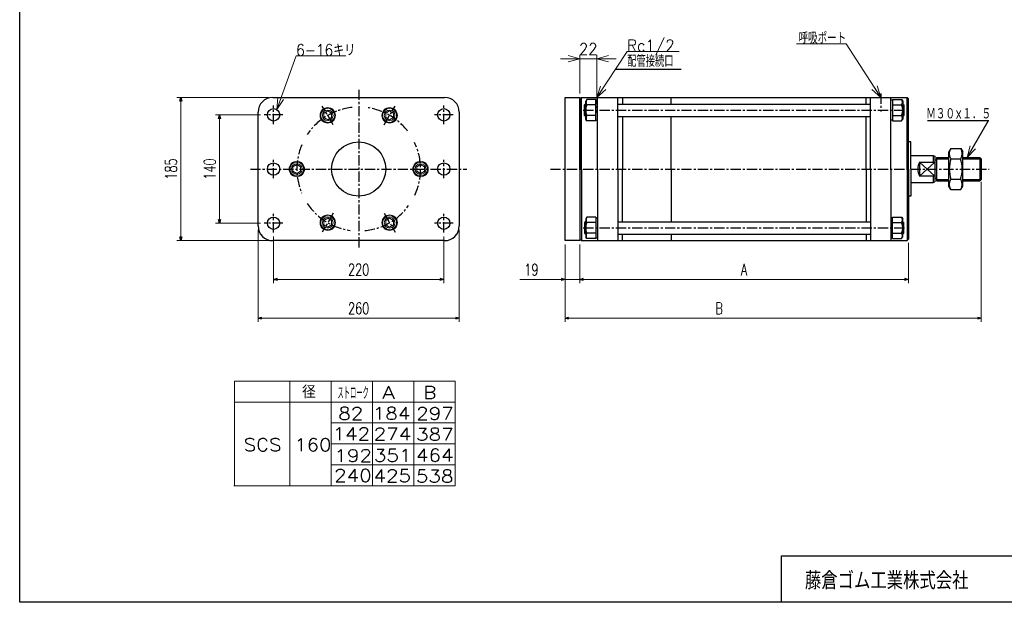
# Model space of a CAD drawing. Header units: millimetres. Extents: x -985 to 985, y -705 to 705.
# Tile 1 of 3: x -985 to 288, y -674 to 79. Entities that reach past the tile are written whole.
import ezdxf
from ezdxf.enums import TextEntityAlignment as Align

# ---------------------------------------------------------------- set-up
doc = ezdxf.new("R2010")
doc.units = ezdxf.units.MM
doc.header["$LTSCALE"] = 0.416667
doc.linetypes.add('CENTER', pattern=[50.8, 31.75, -6.35, 6.35, -6.35])
doc.layers.add('ZUWAKU', color=7, linetype='Continuous')
doc.styles.add('dcStyle0', font='txt.shx', dxfattribs={"width": 0.714286, "bigfont": 'bigfont'})
doc.dimstyles.new('DaDimRotatedStyle', dxfattribs={"dimtxt": 15, "dimasz": 5.000003, "dimexe": 5, "dimexo": 1.666667, "dimgap": 5, "dimtad": 3, "dimdsep": 46, "dimtxsty": 'dcStyle0', "dimblk1": 'OPEN30', "dimblk2": 'OPEN30', "dimsah": 1, "dimcen": 0.09, "dimclrd": 4, "dimclre": 4, "dimclrt": 4, "dimadec": 0, "dimazin": 2, "dimtfac": 1, "dimtdec": 4, "dimtmove": 0, "dimatfit": 0, "dimfxl": 1, "dimarcsym": 0})

# ---------------------------------------------------------------- blocks, each defined once
blk = doc.blocks.new('DC_GROUP_Φ160_8')
at = {"color": 4, "linetype": 'Continuous', "lineweight": 18}
for p, q in [((239.7, -99.1), (243.8, -84.1)), ((239.7, -99.1), (247.3, -86.2)), ((250.7, -88.2), (239.7, -99.1))]:
    blk.add_line(p, q, dxfattribs=at)
blk = doc.blocks.new('DC_GROUP_Φ160_9')
at = {"color": 4, "linetype": 'Continuous', "lineweight": 25}
for p, q in [((218.7, -87.6), (216, -92.1)), ((218.7, -87.6), (231.4, -87.6)), ((231.4, -87.6), (234, -92.1)), ((216, -136.1), (216, -92.1)), ((218.7, -100.8), (231.4, -100.8)), ((234, -136.1), (234, -92.1)), ((218.7, -140.7), (216, -136.1)), ((218.7, -127.4), (231.4, -127.4)), ((231.4, -140.7), (234, -136.1)), ((218.7, -140.7), (231.4, -140.7))]:
    blk.add_line(p, q, dxfattribs=at)
for centre, radius, start, end in [((228.4, -94.2), 11.8, 145.6111, 214.3889), ((221.7, -94.2), 11.8, 325.6111, 34.3889), ((260.6, -114.1), 43.9, 162.4111, 197.5889), ((189.5, -114.1), 43.9, 342.4111, 17.5889), ((228.4, -134), 11.8, 145.6111, 214.3889), ((221.7, -134), 11.8, 325.6111, 34.3889)]:
    blk.add_arc(centre, radius, start, end, dxfattribs=at)
blk = doc.blocks.new('DC_GROUP_Φ160_10')
at = {"color": 4, "linetype": 'Continuous', "lineweight": 25}
for p, q in [((218.7, -87.6), (216, -92.1)), ((218.7, -87.6), (231.4, -87.6)), ((231.4, -87.6), (234, -92.1)), ((216, -136.1), (216, -92.1)), ((218.7, -100.8), (231.4, -100.8)), ((234, -136.1), (234, -92.1)), ((218.7, -140.7), (216, -136.1)), ((218.7, -127.4), (231.4, -127.4)), ((231.4, -140.7), (234, -136.1)), ((218.7, -140.7), (231.4, -140.7))]:
    blk.add_line(p, q, dxfattribs=at)
for centre, radius, start, end in [((228.4, -94.2), 11.8, 145.6111, 214.3889), ((221.7, -94.2), 11.8, 325.6111, 34.3889), ((260.6, -114.1), 43.9, 162.4111, 197.5889), ((189.5, -114.1), 43.9, 342.4111, 17.5889), ((228.4, -134), 11.8, 145.6111, 214.3889), ((221.7, -134), 11.8, 325.6111, 34.3889)]:
    blk.add_arc(centre, radius, start, end, dxfattribs=at)
blk = doc.blocks.new('DC_GROUP_Φ160_42')
at = {"color": 4, "linetype": 'Continuous', "lineweight": 18}
for p, q in [((-239, -21.6), (-234.1, -6.9)), ((-239, -21.6), (-230.7, -9.1)), ((-227.3, -11.3), (-239, -21.6))]:
    blk.add_line(p, q, dxfattribs=at)
blk = doc.blocks.new('DC_GROUP_Φ160_41')
at = {"color": 4, "linetype": 'Continuous', "lineweight": 13}
for p, q in [((-239, -21.6), (-199.8, 37.9)), ((-199.8, 37.9), (-132.4, 37.9))]:
    blk.add_line(p, q, dxfattribs=at)
at = {"linetype": 'Continuous'}
blk.add_blockref('DC_GROUP_Φ160_42', (0, 0), dxfattribs=at)
at = {"color": 4, "style": 'dcStyle0', "width": 0.82}
blk.add_text('Rc1/2', height=15, dxfattribs=at).set_placement((-199.8, 37.9), (-138.3, 37.9), align=Align.FIT)
blk = doc.blocks.new('DC_GROUP_Φ160_44')
at = {"color": 4, "linetype": 'Continuous', "lineweight": 18}
for p, q in [((128, -21.6), (116.6, -11.2)), ((128, -21.6), (119.9, -9)), ((123.3, -6.8), (128, -21.6))]:
    blk.add_line(p, q, dxfattribs=at)
blk = doc.blocks.new('DC_GROUP_Φ160_43')
at = {"color": 4, "linetype": 'Continuous', "lineweight": 13}
for p, q in [((83.5, 47.6), (19.2, 47.6)), ((128, -21.6), (83.5, 47.6))]:
    blk.add_line(p, q, dxfattribs=at)
at = {"linetype": 'Continuous'}
blk.add_blockref('DC_GROUP_Φ160_44', (0, 0), dxfattribs=at)
at = {"color": 4, "style": 'dcStyle0', "width": 0.683333}
blk.add_text('呼吸ポート', height=15, dxfattribs=at).set_placement((21.9, 47.6), (83.4, 47.6), align=Align.FIT)
blk = doc.blocks.new('DC_GROUP_Φ160_46')
at = {"color": 4, "linetype": 'Continuous', "lineweight": 18}
for p, q in [((-239, 28.4), (-224, 32.4)), ((-224, 24.4), (-239, 28.4)), ((-239, 28.4), (-224, 28.4))]:
    blk.add_line(p, q, dxfattribs=at)
blk = doc.blocks.new('DC_GROUP_Φ160_47')
at = {"color": 4, "linetype": 'Continuous', "lineweight": 18}
for p, q in [((-276, 32.4), (-261, 28.4)), ((-261, 28.4), (-276, 24.4)), ((-261, 28.4), (-276, 28.4))]:
    blk.add_line(p, q, dxfattribs=at)
blk = doc.blocks.new('DC_GROUP_Φ160_45')
at = {"color": 4, "linetype": 'Continuous', "lineweight": 13}
for p, q in [((-286, 28.4), (-261, 28.4)), ((-261, -16.6), (-261, 33.4)), ((-261, 28.4), (-239, 28.4)), ((-239, -16.6), (-239, 33.4)), ((-214, 28.4), (-239, 28.4))]:
    blk.add_line(p, q, dxfattribs=at)
at = {"linetype": 'Continuous'}
for name in ['DC_GROUP_Φ160_47', 'DC_GROUP_Φ160_46']:
    blk.add_blockref(name, (0, 0), dxfattribs=at)
at = {"color": 4, "style": 'dcStyle0', "width": 0.8}
blk.add_text('22', height=15, dxfattribs=at).set_placement((-262, 33.4), (-238, 33.4), align=Align.FIT)
blk = doc.blocks.new('DC_GROUP_Φ160_49')
at = {"color": 4, "linetype": 'Continuous', "lineweight": 18}
for p, q in [((-652.8, -37.2), (-651.4, -21.7)), ((-652.8, -37.2), (-647.6, -23.1)), ((-643.9, -24.5), (-652.8, -37.2))]:
    blk.add_line(p, q, dxfattribs=at)
blk = doc.blocks.new('DC_GROUP_Φ160_48')
at = {"color": 4, "linetype": 'Continuous', "lineweight": 13}
for p, q in [((-652.8, -37.2), (-627.6, 32.1)), ((-627.6, 32.1), (-563.6, 32.1))]:
    blk.add_line(p, q, dxfattribs=at)
at = {"linetype": 'Continuous'}
blk.add_blockref('DC_GROUP_Φ160_49', (0, 0), dxfattribs=at)
at = {"color": 4, "style": 'dcStyle0', "width": 0.796875}
blk.add_text('6-16キリ', height=15, dxfattribs=at).set_placement((-627.6, 32.1), (-551.1, 32.1), align=Align.FIT)
blk = doc.blocks.new('DC_GROUP_Φ160_50')
at = {"color": 4, "linetype": 'Continuous', "lineweight": 13}
for p, q in [((-626.8, -108.3), (-631.8, -111.2)), ((-631.8, -111.2), (-631.8, -117)), ((-621.8, -111.2), (-626.8, -108.3)), ((-621.8, -117), (-621.8, -111.2)), ((-631.8, -117), (-626.8, -119.9)), ((-626.8, -119.9), (-621.8, -117))]:
    blk.add_line(p, q, dxfattribs=at)
for radius in [9, 6.92]:
    blk.add_circle((-626.8, -114.1), radius, dxfattribs=at)
blk = doc.blocks.new('DC_GROUP_Φ160_51')
at = {"color": 4, "linetype": 'Continuous', "lineweight": 13}
for p, q in [((-586.8, -177.6), (-591.8, -180.5)), ((-581.8, -180.5), (-586.8, -177.6)), ((-591.8, -180.5), (-591.8, -186.3)), ((-591.8, -186.3), (-586.8, -189.2)), ((-586.8, -189.2), (-581.8, -186.3)), ((-581.8, -186.3), (-581.8, -180.5))]:
    blk.add_line(p, q, dxfattribs=at)
for radius in [9, 6.92]:
    blk.add_circle((-586.8, -183.4), radius, dxfattribs=at)
blk = doc.blocks.new('DC_GROUP_Φ160_52')
at = {"color": 4, "linetype": 'Continuous', "lineweight": 13}
for p, q in [((-511.8, -180.5), (-506.8, -177.6)), ((-506.8, -177.6), (-501.8, -180.5)), ((-511.8, -186.3), (-511.8, -180.5)), ((-506.8, -189.2), (-511.8, -186.3)), ((-501.8, -186.3), (-506.8, -189.2)), ((-501.8, -180.5), (-501.8, -186.3))]:
    blk.add_line(p, q, dxfattribs=at)
for radius in [9, 6.92]:
    blk.add_circle((-506.8, -183.4), radius, dxfattribs=at)
blk = doc.blocks.new('DC_GROUP_Φ160_53')
at = {"color": 4, "linetype": 'Continuous', "lineweight": 13}
for p, q in [((-591.8, -41.9), (-586.8, -39.1)), ((-591.8, -47.7), (-591.8, -41.9)), ((-586.8, -50.6), (-591.8, -47.7)), ((-586.8, -39.1), (-581.8, -41.9)), ((-581.8, -47.7), (-586.8, -50.6)), ((-581.8, -41.9), (-581.8, -47.7))]:
    blk.add_line(p, q, dxfattribs=at)
for radius in [9, 6.92]:
    blk.add_circle((-586.8, -44.8), radius, dxfattribs=at)
blk = doc.blocks.new('DC_GROUP_Φ160_54')
at = {"color": 4, "linetype": 'Continuous', "lineweight": 13}
for p, q in [((-471.8, -111.2), (-466.8, -108.3)), ((-471.8, -117), (-471.8, -111.2)), ((-466.8, -108.3), (-461.8, -111.2)), ((-461.8, -111.2), (-461.8, -117)), ((-466.8, -119.9), (-471.8, -117)), ((-461.8, -117), (-466.8, -119.9))]:
    blk.add_line(p, q, dxfattribs=at)
for radius in [9, 6.92]:
    blk.add_circle((-466.8, -114.1), radius, dxfattribs=at)
blk = doc.blocks.new('DC_GROUP_Φ160_55')
at = {"color": 4, "linetype": 'Continuous', "lineweight": 13}
for p, q in [((-506.8, -39.1), (-511.8, -41.9)), ((-511.8, -41.9), (-511.8, -47.7)), ((-511.8, -47.7), (-506.8, -50.6)), ((-501.8, -41.9), (-506.8, -39.1)), ((-506.8, -50.6), (-501.8, -47.7)), ((-501.8, -47.7), (-501.8, -41.9))]:
    blk.add_line(p, q, dxfattribs=at)
for radius in [9, 6.92]:
    blk.add_circle((-506.8, -44.8), radius, dxfattribs=at)
blk = doc.blocks.new('_OPEN30')
at = {"color": 0, "linetype": 'ByBlock', "lineweight": -2}
for p, q in [((-1, 0.267949), (0, 0)), ((0, 0), (-1, -0.267949)), ((0, 0), (-1, 0))]:
    blk.add_line(p, q, dxfattribs=at)
blk = doc.blocks.new('*D56')
at = {"color": 4, "linetype": 'Continuous', "lineweight": 13}
for p, q in [((-656.8, -201.1), (-656.8, -261.6)), ((-436.8, -201.1), (-436.8, -261.6)), ((-656.8, -256.6), (-436.8, -256.6))]:
    blk.add_line(p, q, dxfattribs=at)
at = {"color": 4, "xscale": 5.000004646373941, "yscale": 4.999982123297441}
for p, rotation in [((-656.8, -256.6), 180), ((-436.8, -256.6), 360)]:
    blk.add_blockref('_OPEN30', p, dxfattribs=dict(at, rotation=rotation))
at = {"color": 4, "insert": (-546.8, -251.6), "char_height": 15, "width": 60.938, "attachment_point": 8, "style": 'dcStyle0'}
blk.add_mtext('\\T1.00;220', dxfattribs=at)
blk = doc.blocks.new('*D57')
at = {"color": 4, "linetype": 'Continuous', "lineweight": 13}
for p, q in [((-676.8, -192.6), (-676.8, -311.6)), ((-416.8, -192.6), (-416.8, -311.6)), ((-676.8, -306.6), (-416.8, -306.6))]:
    blk.add_line(p, q, dxfattribs=at)
at = {"color": 4, "xscale": 5.000004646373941, "yscale": 4.999982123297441}
for p, rotation in [((-676.8, -306.6), 180), ((-416.8, -306.6), 360)]:
    blk.add_blockref('_OPEN30', p, dxfattribs=dict(at, rotation=rotation))
at = {"color": 4, "insert": (-546.8, -301.6), "char_height": 15, "width": 60.938, "attachment_point": 8, "style": 'dcStyle0'}
blk.add_mtext('\\T1.00;260', dxfattribs=at)
blk = doc.blocks.new('*D58')
at = {"color": 4, "linetype": 'Continuous', "lineweight": 13}
for p, q in [((-673.8, -44.1), (-731.8, -44.1)), ((-726.8, -184.1), (-726.8, -44.1)), ((-673.8, -184.1), (-731.8, -184.1))]:
    blk.add_line(p, q, dxfattribs=at)
at = {"color": 4, "xscale": 5.000004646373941, "yscale": 4.999982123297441}
for p, rotation in [((-726.8, -44.1), 90), ((-726.8, -184.1), 270)]:
    blk.add_blockref('_OPEN30', p, dxfattribs=dict(at, rotation=rotation))
at = {"color": 4, "insert": (-731.8, -114.1), "char_height": 15, "width": 60.938, "attachment_point": 8, "rotation": 90, "style": 'dcStyle0'}
blk.add_mtext('\\T1.00;140', dxfattribs=at)
blk = doc.blocks.new('*D59')
at = {"color": 4, "linetype": 'Continuous', "lineweight": 13}
for p, q in [((-662.8, -21.6), (-781.8, -21.6)), ((-776.8, -206.6), (-776.8, -21.6)), ((-662.8, -206.6), (-781.8, -206.6))]:
    blk.add_line(p, q, dxfattribs=at)
at = {"color": 4, "xscale": 5.000004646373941, "yscale": 4.999982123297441}
for p, rotation in [((-776.8, -21.6), 90), ((-776.8, -206.6), 270)]:
    blk.add_blockref('_OPEN30', p, dxfattribs=dict(at, rotation=rotation))
at = {"color": 4, "insert": (-781.8, -114.1), "char_height": 15, "width": 60.938, "attachment_point": 8, "rotation": 90, "style": 'dcStyle0'}
blk.add_mtext('\\T1.00;185', dxfattribs=at)
blk = doc.blocks.new('*D60')
at = {"color": 4, "linetype": 'Continuous', "lineweight": 13}
for p, q in [((-280, -211.6), (-280, -261.6)), ((-261, -211.6), (-261, -261.6)), ((-338.6, -256.6), (-280, -256.6)), ((-261, -256.6), (-280, -256.6)), ((-252.6, -256.6), (-261, -256.6))]:
    blk.add_line(p, q, dxfattribs=at)
at = {"color": 4, "xscale": 5.000004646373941, "yscale": 4.999982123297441}
for p, rotation in [((-280, -256.6), 360), ((-261, -256.6), 180)]:
    blk.add_blockref('_OPEN30', p, dxfattribs=dict(at, rotation=rotation))
at = {"color": 4, "insert": (-314.4, -251.6), "char_height": 15, "width": 46.875, "attachment_point": 9, "style": 'dcStyle0'}
blk.add_mtext('\\T1.00;19', dxfattribs=at)
blk = doc.blocks.new('*D61')
at = {"color": 4, "linetype": 'Continuous', "lineweight": 13}
for p, q in [((-261, -211.6), (-261, -261.6)), ((164, -209.6), (164, -261.6)), ((-261, -256.6), (164, -256.6))]:
    blk.add_line(p, q, dxfattribs=at)
at = {"color": 4, "xscale": 5.000004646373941, "yscale": 4.999982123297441}
for p, rotation in [((-261, -256.6), 180), ((164, -256.6), 360)]:
    blk.add_blockref('_OPEN30', p, dxfattribs=dict(at, rotation=rotation))
at = {"color": 4, "insert": (-48.5, -251.6), "char_height": 15, "width": 32.812, "attachment_point": 8, "style": 'dcStyle0'}
blk.add_mtext('\\T1.00;A', dxfattribs=at)
blk = doc.blocks.new('*D62')
at = {"color": 4, "linetype": 'Continuous', "lineweight": 13}
for p, q in [((258, -130.6), (258, -311.6)), ((-280, -211.6), (-280, -311.6)), ((-280, -306.6), (258, -306.6))]:
    blk.add_line(p, q, dxfattribs=at)
at = {"color": 4, "xscale": 5.000004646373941, "yscale": 4.999982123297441}
for p, rotation in [((-280, -306.6), 180), ((258, -306.6), 360)]:
    blk.add_blockref('_OPEN30', p, dxfattribs=dict(at, rotation=rotation))
at = {"color": 4, "insert": (-80.9, -301.6), "char_height": 15, "width": 32.812, "attachment_point": 8, "style": 'dcStyle0'}
blk.add_mtext('\\T1.00;B', dxfattribs=at)

msp = doc.modelspace()

# ---------------------------------------------------------------- linework, layer by layer
at = {"color": 4, "linetype": 'Continuous', "lineweight": 25}
for p, q in [((-129.858, 14.637), (-215.086, 14.637)), ((-657.789, -21.616), (-435.789, -21.616)), ((-279.951, -21.616), (-260.951, -21.616)), ((-279.951, -206.616), (-279.951, -21.616)), ((-260.951, -23.616), (-258.951, -21.616)), ((-260.951, -23.616), (-258.951, -21.616)), ((-260.951, -21.616), (-260.951, -206.616)), ((-260.951, -114.116), (-260.951, -23.602)), ((-260.951, -114.116), (-260.951, -23.602)), ((-258.951, -114.116), (-258.951, -21.602)), ((-258.951, -21.616), (162.049, -21.616)), ((-258.951, -114.116), (-258.951, -21.616)), ((-258.951, -21.616), (162.049, -21.616)), ((-251.99, -24.26), (-253.351, -26.616)), ((-251.99, -24.26), (-253.351, -26.616)), ((-240.351, -24.26), (-251.99, -24.26)), ((-240.351, -24.26), (-251.99, -24.26)), ((-240.351, -51.973), (-240.351, -24.26)), ((-240.351, -51.973), (-240.351, -24.26)), ((-240.351, -51.973), (-240.351, -24.26)), ((-240.351, -51.973), (-240.351, -24.26)), ((-240.351, -25.116), (-237.951, -25.116)), ((-240.351, -25.116), (-237.951, -25.116)), ((-237.951, -114.116), (-237.951, -21.602)), ((-237.951, -114.116), (-237.951, -21.602)), ((-211.951, -114.116), (-211.951, -21.602)), ((-211.951, -114.116), (-211.951, -21.616)), ((-205.951, -21.616), (-205.951, -30.116)), ((-205.951, -21.616), (-205.951, -28.905)), ((-142.751, -30.116), (-142.751, -21.616)), ((-142.751, -28.905), (-142.751, -21.616)), ((109.049, -30.116), (109.049, -21.616)), ((109.049, -28.66), (109.049, -21.616)), ((115.049, -114.116), (115.049, -21.602)), ((115.049, -114.116), (115.049, -21.602)), ((141.049, -114.116), (141.049, -21.602)), ((141.049, -114.116), (141.049, -21.602)), ((143.449, -25.116), (141.049, -25.116)), ((143.449, -25.116), (141.049, -25.116)), ((143.449, -24.26), (143.449, -51.973)), ((143.449, -24.26), (155.089, -24.26)), ((143.449, -24.26), (143.449, -51.973)), ((143.449, -24.26), (143.449, -51.973)), ((143.449, -24.26), (155.089, -24.26)), ((143.449, -24.26), (143.449, -51.973)), ((155.089, -24.26), (156.449, -26.616)), ((155.089, -24.26), (156.449, -26.616)), ((162.049, -114.116), (162.049, -21.602)), ((164.049, -23.616), (162.049, -21.616)), ((162.049, -114.116), (162.049, -21.616)), ((164.049, -23.616), (162.049, -21.616)), ((164.049, -114.116), (164.049, -23.602)), ((164.049, -114.116), (164.049, -23.602)), ((-253.751, -30.116), (-254.951, -31.316)), ((-253.751, -30.116), (-254.951, -31.316)), ((-254.951, -44.916), (-254.951, -31.316)), ((-253.351, -31.316), (-254.951, -31.316)), ((-254.951, -44.916), (-254.951, -31.316)), ((-253.351, -31.316), (-254.951, -31.316)), ((-253.351, -30.116), (-253.751, -30.116)), ((-253.751, -46.116), (-253.751, -30.116)), ((-253.351, -30.116), (-253.751, -30.116)), ((-253.751, -46.116), (-253.751, -30.116)), ((-253.351, -49.616), (-253.351, -26.616)), ((-253.351, -49.616), (-253.351, -26.616)), ((-240.351, -31.188), (-251.99, -31.188)), ((-240.351, -31.188), (-251.99, -31.188)), ((-211.951, -30.116), (115.049, -30.116)), ((-211.951, -30.116), (115.049, -30.116)), ((143.449, -31.188), (155.089, -31.188)), ((143.449, -31.188), (155.089, -31.188)), ((156.449, -26.616), (156.449, -49.616)), ((156.449, -26.616), (156.449, -49.616)), ((156.849, -30.116), (156.449, -30.116)), ((156.849, -30.116), (156.449, -30.116)), ((156.449, -31.316), (158.049, -31.316)), ((156.449, -31.316), (158.049, -31.316)), ((156.849, -30.116), (158.049, -31.316)), ((156.849, -30.116), (156.849, -46.116)), ((156.849, -30.116), (158.049, -31.316)), ((156.849, -30.116), (156.849, -46.116)), ((158.049, -31.316), (158.049, -44.916)), ((158.049, -31.316), (158.049, -44.916)), ((-676.789, -187.616), (-676.789, -40.616)), ((-416.789, -40.616), (-416.789, -187.616)), ((-253.751, -46.116), (-254.951, -44.916)), ((-253.351, -44.916), (-254.951, -44.916)), ((-253.751, -46.116), (-254.951, -44.916)), ((-253.351, -44.916), (-254.951, -44.916)), ((-253.751, -46.116), (-253.351, -46.116)), ((-253.751, -46.116), (-253.351, -46.116)), ((-251.99, -51.973), (-253.351, -49.616)), ((-251.99, -51.973), (-253.351, -49.616)), ((-240.351, -45.044), (-251.99, -45.044)), ((-240.351, -45.044), (-251.99, -45.044)), ((-211.951, -46.116), (115.049, -46.116)), ((-211.951, -46.116), (115.049, -46.116)), ((-205.951, -46.116), (-205.951, -114.116)), ((-205.951, -47.304), (-205.951, -114.116)), ((-142.751, -114.116), (-142.751, -46.116)), ((-142.751, -114.116), (-142.751, -47.304)), ((109.049, -114.116), (109.049, -46.116)), ((109.049, -114.116), (109.049, -47.358)), ((143.449, -45.044), (155.089, -45.044)), ((143.449, -45.044), (155.089, -45.044)), ((155.089, -51.973), (156.449, -49.616)), ((155.089, -51.973), (156.449, -49.616)), ((156.449, -44.916), (158.049, -44.916)), ((156.449, -44.916), (158.049, -44.916)), ((156.449, -46.116), (156.849, -46.116)), ((156.449, -46.116), (156.849, -46.116)), ((156.849, -46.116), (158.049, -44.916)), ((156.849, -46.116), (158.049, -44.916)), ((-240.351, -51.973), (-251.99, -51.973)), ((-240.351, -51.973), (-251.99, -51.973)), ((-240.351, -51.116), (-237.951, -51.116)), ((-240.351, -51.116), (-237.951, -51.116)), ((143.449, -51.116), (141.049, -51.116)), ((143.449, -51.116), (141.049, -51.116)), ((143.449, -51.973), (155.089, -51.973)), ((143.449, -51.973), (155.089, -51.973)), ((188.339, -51.599), (267.93, -51.599)), ((239.711, -99.132), (267.4, -51.599)), ((167.049, -79.116), (164.049, -79.116)), ((167.049, -79.116), (164.049, -79.116)), ((167.049, -114.116), (167.049, -79.116)), ((167.049, -114.116), (167.049, -79.116)), ((167.049, -96.601), (196.049, -96.601)), ((196.049, -96.632), (196.049, -105.116)), ((196.049, -96.632), (198.049, -97.564)), ((196.049, -96.632), (196.049, -105.116)), ((196.049, -96.632), (198.049, -97.564)), ((198.049, -97.564), (198.049, -130.699)), ((198.049, -97.564), (198.049, -130.699)), ((200.299, -99.132), (216.049, -99.132)), ((200.299, -99.132), (200.299, -129.132)), ((200.299, -99.132), (216.049, -99.132)), ((200.299, -100.632), (200.299, -127.632)), ((200.299, -100.732), (216.049, -100.732)), ((200.299, -100.732), (216.049, -100.732)), ((234.049, -99.132), (256.049, -99.132)), ((234.049, -99.132), (256.049, -99.132)), ((234.049, -100.732), (257.649, -100.732)), ((234.049, -100.732), (257.649, -100.732)), ((258.049, -101.132), (256.049, -99.132)), ((256.049, -99.132), (256.049, -129.132)), ((258.049, -101.132), (256.049, -99.132)), ((256.049, -100.632), (256.049, -127.632)), ((258.049, -101.132), (258.049, -127.132)), ((-260.951, -114.116), (-260.951, -204.63)), ((-260.951, -114.116), (-260.951, -204.63)), ((-258.951, -114.116), (-258.951, -206.63)), ((-258.951, -114.116), (-258.951, -206.63)), ((-237.951, -114.116), (-237.951, -206.63)), ((-237.951, -114.116), (-237.951, -206.63)), ((-211.951, -114.116), (-211.951, -206.63)), ((-211.951, -114.116), (-211.951, -206.63)), ((-205.951, -182.116), (-205.951, -114.116)), ((-205.951, -180.928), (-205.951, -114.116)), ((-142.751, -114.116), (-142.751, -182.116)), ((-142.751, -114.116), (-142.751, -180.928)), ((109.049, -114.116), (109.049, -182.116)), ((109.049, -114.116), (109.049, -180.874)), ((115.049, -114.116), (115.049, -206.63)), ((115.049, -114.116), (115.049, -206.63)), ((141.049, -114.116), (141.049, -206.63)), ((141.049, -114.116), (141.049, -206.63)), ((162.049, -114.116), (162.049, -206.63)), ((162.049, -114.116), (162.049, -206.63)), ((164.049, -114.116), (164.049, -204.63)), ((164.049, -114.116), (164.049, -204.63)), ((167.049, -114.116), (167.049, -149.116)), ((167.049, -114.116), (167.049, -149.116)), ((178.049, -105.116), (178.049, -123.116)), ((178.049, -105.116), (198.049, -105.116)), ((178.049, -105.116), (198.049, -123.116)), ((198.049, -105.116), (178.049, -123.116)), ((178.049, -105.116), (178.049, -123.116)), ((178.049, -105.116), (198.049, -105.116)), ((178.049, -105.116), (198.049, -123.116)), ((198.049, -105.116), (178.049, -123.116)), ((198.049, -102.232), (200.299, -102.232)), ((198.049, -102.232), (200.299, -102.232)), ((258.049, -102.632), (258.049, -125.632)), ((198.049, -123.116), (178.049, -123.116)), ((198.049, -123.116), (178.049, -123.116)), ((196.049, -123.116), (196.049, -131.632)), ((196.049, -123.116), (196.049, -131.632)), ((198.049, -126.032), (200.299, -126.032)), ((198.049, -126.032), (200.299, -126.032)), ((258.049, -127.132), (256.049, -129.132)), ((167.049, -131.632), (196.049, -131.632)), ((167.049, -131.632), (196.049, -131.632)), ((196.049, -131.632), (198.049, -130.699)), ((196.049, -131.632), (198.049, -130.699)), ((200.299, -127.532), (216.049, -127.532)), ((200.299, -129.132), (216.049, -129.132)), ((234.049, -127.532), (257.649, -127.532)), ((234.049, -129.132), (256.049, -129.132)), ((167.049, -149.116), (164.049, -149.116)), ((167.049, -149.116), (164.049, -149.116)), ((-251.99, -176.26), (-253.351, -178.616)), ((-251.99, -176.26), (-253.351, -178.616)), ((-240.351, -176.26), (-251.99, -176.26)), ((-240.351, -176.26), (-251.99, -176.26)), ((-240.351, -176.26), (-240.351, -203.973)), ((-240.351, -176.26), (-240.351, -203.973)), ((-240.351, -176.26), (-240.351, -203.973)), ((-240.351, -176.26), (-240.351, -203.973)), ((-240.351, -177.116), (-237.951, -177.116)), ((-240.351, -177.116), (-237.951, -177.116)), ((143.449, -177.116), (141.049, -177.116)), ((143.449, -177.116), (141.049, -177.116)), ((143.449, -203.973), (143.449, -176.26)), ((143.449, -176.26), (155.089, -176.26)), ((143.449, -203.973), (143.449, -176.26)), ((143.449, -203.973), (143.449, -176.26)), ((143.449, -176.26), (155.089, -176.26)), ((143.449, -203.973), (143.449, -176.26)), ((155.089, -176.26), (156.449, -178.616)), ((155.089, -176.26), (156.449, -178.616)), ((-253.751, -182.116), (-254.951, -183.316)), ((-253.751, -182.116), (-254.951, -183.316)), ((-254.951, -183.316), (-254.951, -196.916)), ((-253.351, -183.316), (-254.951, -183.316)), ((-254.951, -183.316), (-254.951, -196.916)), ((-253.351, -183.316), (-254.951, -183.316)), ((-253.751, -182.116), (-253.351, -182.116)), ((-253.751, -182.116), (-253.751, -198.116)), ((-253.751, -182.116), (-253.351, -182.116)), ((-253.751, -182.116), (-253.751, -198.116)), ((-253.351, -178.616), (-253.351, -201.616)), ((-253.351, -178.616), (-253.351, -201.616)), ((-240.351, -183.188), (-251.99, -183.188)), ((-240.351, -183.188), (-251.99, -183.188)), ((-211.951, -182.116), (115.049, -182.116)), ((-211.951, -182.116), (115.049, -182.116)), ((143.449, -183.188), (155.089, -183.188)), ((143.449, -183.188), (155.089, -183.188)), ((156.449, -201.616), (156.449, -178.616)), ((156.449, -201.616), (156.449, -178.616)), ((156.449, -182.116), (156.849, -182.116)), ((156.449, -182.116), (156.849, -182.116)), ((156.449, -183.316), (158.049, -183.316)), ((156.449, -183.316), (158.049, -183.316)), ((156.849, -182.116), (158.049, -183.316)), ((156.849, -198.116), (156.849, -182.116)), ((156.849, -182.116), (158.049, -183.316)), ((156.849, -198.116), (156.849, -182.116)), ((158.049, -196.916), (158.049, -183.316)), ((158.049, -196.916), (158.049, -183.316)), ((-253.751, -198.116), (-254.951, -196.916)), ((-253.351, -196.916), (-254.951, -196.916)), ((-253.751, -198.116), (-254.951, -196.916)), ((-253.351, -196.916), (-254.951, -196.916)), ((-253.351, -198.116), (-253.751, -198.116)), ((-253.351, -198.116), (-253.751, -198.116)), ((-251.99, -203.973), (-253.351, -201.616)), ((-251.99, -203.973), (-253.351, -201.616)), ((-240.351, -197.044), (-251.99, -197.044)), ((-240.351, -197.044), (-251.99, -197.044)), ((-240.351, -203.116), (-237.951, -203.116)), ((-240.351, -203.116), (-237.951, -203.116)), ((-211.951, -198.116), (106.604, -198.116)), ((-211.951, -198.116), (115.049, -198.116)), ((-205.951, -206.616), (-205.951, -198.116)), ((-205.951, -206.616), (-205.951, -199.327)), ((-142.751, -198.116), (-142.751, -206.616)), ((-142.751, -199.327), (-142.751, -206.616)), ((109.049, -198.116), (109.049, -203.095)), ((109.049, -199.573), (109.049, -206.616)), ((143.449, -203.116), (141.049, -203.116)), ((143.449, -203.116), (141.049, -203.116)), ((143.449, -197.044), (155.089, -197.044)), ((143.449, -197.044), (155.089, -197.044)), ((155.089, -203.973), (156.449, -201.616)), ((155.089, -203.973), (156.449, -201.616)), ((156.449, -196.916), (158.049, -196.916)), ((156.449, -196.916), (158.049, -196.916)), ((156.849, -198.116), (156.449, -198.116)), ((156.849, -198.116), (156.449, -198.116)), ((156.849, -198.116), (158.049, -196.916)), ((156.849, -198.116), (158.049, -196.916)), ((-435.789, -206.616), (-657.789, -206.616)), ((-260.951, -206.616), (-279.951, -206.616)), ((-260.951, -204.616), (-258.951, -206.616)), ((-260.951, -204.616), (-258.951, -206.616)), ((-258.951, -206.616), (162.049, -206.616)), ((-258.951, -206.616), (162.049, -206.616)), ((-240.351, -203.973), (-251.99, -203.973)), ((-240.351, -203.973), (-251.99, -203.973)), ((143.449, -203.973), (155.089, -203.973)), ((143.449, -203.973), (155.089, -203.973)), ((164.049, -204.616), (162.049, -206.616)), ((164.049, -204.616), (162.049, -206.616))]:
    msp.add_line(p, q, dxfattribs=at)
at = {"color": 4, "linetype": 'CENTER', "lineweight": 25}
for p, q in [((-546.789, -11.616), (-546.789, -216.616)), ((-238.951, -17.069), (-238.951, -41.601)), ((-238.951, -17.069), (-238.951, -41.601)), ((128.049, -16.565), (128.049, -39.729)), ((128.049, -16.565), (128.049, -39.729)), ((-656.789, -56.116), (-656.789, -32.116)), ((-579.789, -56.959), (-593.789, -32.71)), ((-513.789, -56.959), (-499.789, -32.71)), ((-436.789, -56.116), (-436.789, -32.116)), ((-256.594, -38.116), (160.616, -38.116)), ((-256.594, -38.116), (160.616, -38.116)), ((-644.789, -44.116), (-668.789, -44.116)), ((-424.789, -44.116), (-448.789, -44.116)), ((-686.789, -114.116), (-406.789, -114.116)), ((-656.789, -126.116), (-656.789, -102.116)), ((-436.789, -126.116), (-436.789, -102.116)), ((-298.924, -114.116), (268.11, -114.116)), ((-656.789, -196.116), (-656.789, -172.116)), ((-579.789, -171.274), (-593.789, -195.523)), ((-513.789, -171.274), (-499.789, -195.523)), ((-436.789, -196.116), (-436.789, -172.116)), ((-644.789, -184.116), (-668.789, -184.116)), ((-424.789, -184.116), (-448.789, -184.116)), ((-256.594, -190.116), (160.616, -190.116)), ((-256.594, -190.116), (160.616, -190.116))]:
    msp.add_line(p, q, dxfattribs=at)
at = {"color": 4, "linetype": 'Continuous', "lineweight": 13}
for p, q in [((-707.113, -388.136), (-421.965, -388.136)), ((-707.113, -388.136), (-707.113, -523.136)), ((-635.78, -388.136), (-635.78, -523.136)), ((-582.326, -388.136), (-582.326, -523.136)), ((-528.873, -388.136), (-528.873, -523.136)), ((-475.419, -388.136), (-475.419, -523.136)), ((-421.965, -388.136), (-421.965, -523.136)), ((-707.113, -415.136), (-421.965, -415.136)), ((-582.326, -442.136), (-421.965, -442.136)), ((-582.2, -469.136), (-421.965, -469.136)), ((-582.326, -496.136), (-421.965, -496.136)), ((-708.033, -523.136), (-421.965, -523.136))]:
    msp.add_line(p, q, dxfattribs=at)
at = {"color": 4, "linetype": 'Continuous', "lineweight": 25}
for centre, radius in [((-656.789, -44.116), 8), ((-436.789, -44.116), 8), ((-546.789, -114.116), 35), ((-656.789, -114.116), 8), ((-436.789, -114.116), 8), ((-656.789, -184.116), 8), ((-436.789, -184.116), 8)]:
    msp.add_circle(centre, radius, dxfattribs=at)
at = {"color": 4, "linetype": 'Continuous', "lineweight": 13}
for centre in [(-586.789, -44.834), (-506.789, -44.834), (-626.789, -114.116), (-466.789, -114.116), (-586.789, -183.398), (-506.789, -183.398)]:
    msp.add_circle(centre, 10, dxfattribs=at)
at = {"color": 4, "linetype": 'Continuous', "lineweight": 25}
for centre, radius, start, end in [((-657.789, -40.616), 19, 90, 180), ((-435.789, -40.616), 19, 0, 90), ((-245.99, -27.724), 6.928, 150.000013, 209.999987), ((-245.99, -27.724), 6.928, 150.000013, 209.999987), ((149.089, -27.724), 6.928, 330.000013, 29.999987), ((149.089, -27.724), 6.928, 330.000013, 29.999987), ((-235.029, -38.116), 18.321, 157.78075, 202.21925), ((-235.029, -38.116), 18.321, 157.78075, 202.21925), ((138.128, -38.116), 18.321, 337.78075, 22.21925), ((138.128, -38.116), 18.321, 337.78075, 22.21925), ((-245.99, -48.509), 6.928, 150.000013, 209.999987), ((-245.99, -48.509), 6.928, 150.000013, 209.999987), ((149.089, -48.509), 6.928, 330.000013, 29.999987), ((149.089, -48.509), 6.928, 330.000013, 29.999987), ((195.91, -114.116), 20, 153.256316, 206.743684), ((195.91, -114.116), 20, 153.256316, 206.743684), ((-245.99, -179.724), 6.928, 150.000013, 209.999987), ((-245.99, -179.724), 6.928, 150.000013, 209.999987), ((149.089, -179.724), 6.928, 330.000013, 29.999987), ((149.089, -179.724), 6.928, 330.000013, 29.999987), ((-657.789, -187.616), 19, 180, 270), ((-435.789, -187.616), 19, 270, 0), ((-235.029, -190.116), 18.321, 157.78075, 202.21925), ((-235.029, -190.116), 18.321, 157.78075, 202.21925), ((138.128, -190.116), 18.321, 337.78075, 22.21925), ((138.128, -190.116), 18.321, 337.78075, 22.21925), ((-245.99, -200.509), 6.928, 150.000013, 209.999987), ((-245.99, -200.509), 6.928, 150.000013, 209.999987), ((149.089, -200.509), 6.928, 330.000013, 29.999987), ((149.089, -200.509), 6.928, 330.000013, 29.999987)]:
    msp.add_arc(centre, radius, start, end, dxfattribs=at)
at = {"color": 4, "linetype": 'CENTER', "lineweight": 25}
for start, end in [(96.0082, 146.119845), (37.710102, 81.69641), (157.050666, 202.936771), (335.214992, 25.422366), (213.766356, 262.195535), (275.747705, 323.768169)]:
    msp.add_arc((-546.789, -114.116), 80, start, end, dxfattribs=at)
at = {"layer": 'ZUWAKU', "color": 5, "linetype": 'Continuous', "lineweight": 25}
for p, q in [((-985, -673.75), (-985, 705)), ((985, -673.75), (-985, -673.75))]:
    msp.add_line(p, q, dxfattribs=at)
at = {"layer": 'ZUWAKU', "color": 4, "linetype": 'Continuous', "lineweight": 25}
for p, q in [((0, -613.75), (955, -613.75)), ((0, -673.75), (0, -613.75))]:
    msp.add_line(p, q, dxfattribs=at)

# ---------------------------------------------------------------- block references
at = {"linetype": 'Continuous'}
for name in ['DC_GROUP_Φ160_43', 'DC_GROUP_Φ160_41', 'DC_GROUP_Φ160_48', 'DC_GROUP_Φ160_45', 'DC_GROUP_Φ160_53', 'DC_GROUP_Φ160_55', 'DC_GROUP_Φ160_9', 'DC_GROUP_Φ160_10', 'DC_GROUP_Φ160_8', 'DC_GROUP_Φ160_50', 'DC_GROUP_Φ160_54', 'DC_GROUP_Φ160_51', 'DC_GROUP_Φ160_52']:
    msp.add_blockref(name, (0, 0), dxfattribs=at)

# ---------------------------------------------------------------- texts
at = {"color": 4, "style": 'dcStyle0'}
for s, height, width, p, p2 in [('配管接続口', 15, 0.666667, (-199.73, 17.888), (-139.73, 17.888)), ('Ｍ３０×１．５', 15, 0.666667, (186.827, -50.129), (270.827, -50.129)), ('   径', 16.2, 0.952381, (-667.028, -410.182), (-602.228, -410.182)), ('ストローク', 16.2, 0.416667, (-574.229, -411.54), (-533.729, -411.54))]:
    msp.add_text(s, height=height, dxfattribs=dict(at, width=width)).set_placement(p, p2, align=Align.FIT)
for s, p, p2 in [('A', (-516.307, -410.873), (-500.107, -410.873)), ('B', (-462.853, -410.873), (-446.653, -410.873)), ('82', (-573.143, -437.925), (-540.743, -437.925)), ('184', (-528.624, -437.809), (-480.024, -437.809)), ('297', (-472.415, -437.873), (-423.815, -437.873)), ('142', (-580.59, -464.283), (-531.99, -464.283)), ('274', (-527.387, -464.48), (-478.787, -464.48)), ('387', (-472.559, -464.873), (-423.959, -464.873)), ('SCS 160', (-695.33, -478.373), (-581.93, -478.373)), ('192', (-578.147, -492.381), (-529.547, -492.381)), ('351', (-527.126, -492.151), (-478.526, -492.151)), ('464', (-472.703, -491.873), (-424.103, -491.873)), ('240', (-578.52, -518.098), (-529.92, -518.098)), ('425', (-527.675, -518.48), (-479.075, -518.48)), ('538', (-472.847, -518.873), (-424.247, -518.873))]:
    msp.add_text(s, height=16.2, dxfattribs=at).set_placement(p, p2, align=Align.FIT)
at = {"layer": 'ZUWAKU', "color": 4, "style": 'dcStyle0', "width": 0.783333}
msp.add_text('藤倉ゴム工業株式会社', height=22.5, dxfattribs=at).set_placement((30.063, -657.036), (241.563, -657.036), align=Align.FIT)

# ---------------------------------------------------------------- dimensions: what is measured, and where the dimension line sits
at = {"linetype": 'Continuous', "lineweight": 13}
for base, p1, p2, picture, middle in [((-776.789, -21.616), (-661.123, -206.616), (-661.123, -21.616), '*D59', (-776.789, -114.116)), ((-726.789, -44.116), (-672.123, -184.116), (-672.123, -44.116), '*D58', (-726.789, -114.116))]:
    dim = msp.add_linear_dim(base=base, p1=p1, p2=p2, angle=90, dimstyle='DaDimRotatedStyle', override={"dimtxt": 15, "dimasz": 5.000003, "dimexe": 5, "dimexo": 1.666667, "dimgap": 5, "dimtad": 3, "dimtih": 0, "dimtoh": 0, "dimdec": 2, "dimzin": 8, "dimtxsty": 'dcStyle0', "dimblk1": 'OPEN30', "dimblk2": 'OPEN30', "dimsah": 1, "dimclrd": 4, "dimclre": 4, "dimclrt": 4, "dimazin": 2, "dimtofl": 1, "dimatfit": 0, "dimtolj": 0, "dimtzin": 8}, dxfattribs=at)
    dim.commit()
    dim.dimension.update_dxf_attribs({"geometry": picture, "text_midpoint": middle})
for base, p1, p2, text, picture, middle in [((258.049, -306.616), (-279.951, -209.95), (258.049, -128.965), 'B', '*D62', (-80.911, -306.616)), ((164.049, -256.616), (-260.951, -209.95), (164.049, -207.964), 'A', '*D61', (-48.451, -256.616))]:
    dim = msp.add_linear_dim(base=base, p1=p1, p2=p2, text=text, dimstyle='DaDimRotatedStyle', override={"dimtxt": 15, "dimasz": 5.000003, "dimexe": 5, "dimexo": 1.666667, "dimgap": 5, "dimtad": 3, "dimtih": 0, "dimtoh": 0, "dimdec": 2, "dimzin": 8, "dimtxsty": 'dcStyle0', "dimblk1": 'OPEN30', "dimblk2": 'OPEN30', "dimsah": 1, "dimclrd": 4, "dimclre": 4, "dimclrt": 4, "dimazin": 2, "dimtofl": 1, "dimatfit": 0, "dimtolj": 0, "dimtzin": 8}, dxfattribs=at)
    dim.commit()
    dim.dimension.update_dxf_attribs({"geometry": picture, "text_midpoint": middle})
for base, p1, p2, picture, middle in [((-416.789, -306.616), (-676.789, -190.95), (-416.789, -190.95), '*D57', (-546.789, -306.616)), ((-436.789, -256.616), (-656.789, -199.45), (-436.789, -199.45), '*D56', (-546.789, -256.616)), ((-279.951, -256.616), (-260.951, -209.95), (-279.951, -209.95), '*D60', (-325.689, -256.616))]:
    dim = msp.add_linear_dim(base=base, p1=p1, p2=p2, dimstyle='DaDimRotatedStyle', override={"dimtxt": 15, "dimasz": 5.000003, "dimexe": 5, "dimexo": 1.666667, "dimgap": 5, "dimtad": 3, "dimtih": 0, "dimtoh": 0, "dimdec": 2, "dimzin": 8, "dimtxsty": 'dcStyle0', "dimblk1": 'OPEN30', "dimblk2": 'OPEN30', "dimsah": 1, "dimclrd": 4, "dimclre": 4, "dimclrt": 4, "dimazin": 2, "dimtofl": 1, "dimatfit": 0, "dimtolj": 0, "dimtzin": 8}, dxfattribs=at)
    dim.commit()
    dim.dimension.update_dxf_attribs({"geometry": picture, "text_midpoint": middle})

doc.saveas('drawing.dxf')
